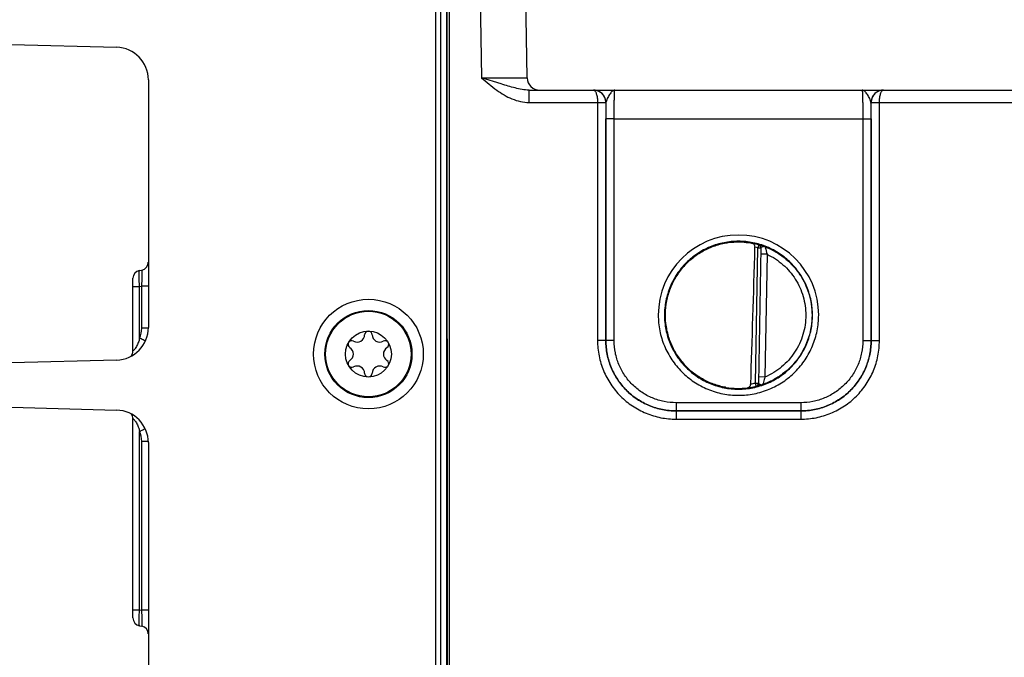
# Model space of a CAD drawing. Header units: inches. Extents: x 0 to 34, y 0 to 22.
# Tile 62 of 101: x 16.2 to 18.5, y 10.6 to 12.2. Entities that reach past the tile are written whole.
import ezdxf

# ---------------------------------------------------------------- set-up
doc = ezdxf.new("R2010")
doc.units = ezdxf.units.IN
doc.header["$LTSCALE"] = 1.87
doc.header["$MEASUREMENT"] = 0
doc.layers.get('0').update_dxf_attribs({"linetype": 'CONTINUOUS'})
doc.layers.add('DIMENSIONS', color=7, linetype='CONTINUOUS')
doc.styles.get("Standard").update_dxf_attribs({"font": 'txt', "width": 0.8})
doc.dimstyles.new('DIMSTYLE_1', dxfattribs={"dimtxt": 0.125, "dimasz": 0.18, "dimexe": 0.125, "dimexo": 0.0625, "dimgap": 0.0625, "dimtad": 0, "dimtih": 1, "dimtoh": 1, "dimzin": 4, "dimdsep": 46, "dimtxsty": 'STANDARD', "dimblk": '_FILLED', "dimblk1": '_FILLED', "dimblk2": '_FILLED', "dimcen": 0.09, "dimazin": 1, "dimtp": 0.001, "dimtm": 0.001, "dimtfac": 1, "dimtofl": 0, "dimtmove": 0, "dimatfit": 3, "dimldrblk": '_FILLED', "dimfxl": 1, "dimtolj": 1, "dimtzin": 4, "dimarcsym": 0})

# ---------------------------------------------------------------- blocks, each defined once
blk = doc.blocks.new('_FILLED')
at = {"color": 0, "linetype": 'BYBLOCK'}
blk.add_solid([(0, 0), (-1, 0.174), (-1, -0.174)], dxfattribs=at)
blk = doc.blocks.new('*D3')
at = {"layer": 'DIMENSIONS', "color": 2, "linetype": 'CONTINUOUS'}
for p, q in [((16.5473, 13.7007), (23.4385, 13.7007)), ((23.3135, 13.7007), (23.3135, 11.5327)), ((23.3135, 8.9272), (23.3135, 11.2827)), ((21.7441, 8.9272), (23.4385, 8.9272))]:
    blk.add_line(p, q, dxfattribs=at)
at = {"layer": 'DIMENSIONS', "color": 2, "linetype": 'CONTINUOUS', "xscale": 0.18, "yscale": 0.18, "zscale": 0.18}
for p, rotation in [((23.3135, 13.7007), 90), ((23.3135, 8.9272), 270)]:
    blk.add_blockref('_FILLED', p, dxfattribs=dict(at, rotation=rotation))
at = {"layer": 'DIMENSIONS', "color": 2, "linetype": 'CONTINUOUS', "insert": (23.3135, 11.4702), "char_height": 0.125, "width": 1.225, "attachment_point": 2, "line_spacing_factor": 0.9}
blk.add_mtext('4.77{\\ftxt.shx;\\W1.000000;\\H0.125000; }[121.2]', dxfattribs=at)

msp = doc.modelspace()

# ---------------------------------------------------------------- linework, layer by layer
at = {"color": 7, "linetype": 'CONTINUOUS'}
for p, q in [((17.3852, 12.0187), (17.3642, 13.2167)), ((17.1647, 9.6808), (17.1647, 13.1338)), ((17.1914, 13.0519), (17.1916, 10.3002)), ((17.1964, 13.0519), (17.1966, 10.3002)), ((17.2568, 13.0545), (17.2749, 12.0191)), ((17.1755, 12.3035), (17.1755, 9.7646)), ((17.1905, 12.3035), (17.1905, 9.7806)), ((16.1394, 12.0995), (16.3934, 12.0928)), ((16.4701, 12.0141), (16.4701, 11.4155)), ((17.2749, 12.0191), (17.3852, 12.0187)), ((17.3224, 12.0041), (17.2749, 12.0191)), ((17.3897, 11.9593), (17.3897, 11.9892)), ((17.3897, 11.9892), (17.5453, 11.9892)), ((17.5454, 11.9892), (18.2456, 11.9892)), ((18.1958, 11.9892), (18.1942, 11.9892)), ((18.1942, 11.9892), (18.1943, 11.9888)), ((18.2436, 11.9892), (18.2435, 11.9892)), ((18.2445, 11.9892), (18.2436, 11.9892)), ((18.2456, 11.9892), (18.2445, 11.9892)), ((18.2457, 11.9892), (18.6003, 11.9892)), ((17.3897, 11.9593), (17.5551, 11.9593)), ((17.5551, 11.9593), (17.5551, 11.3839)), ((17.5551, 11.9593), (17.5738, 11.9592)), ((17.5551, 11.9593), (17.5751, 11.9593)), ((17.5738, 11.9592), (17.5751, 11.9592)), ((17.5751, 11.9592), (17.5751, 11.3838)), ((17.5754, 11.9592), (17.5751, 11.9592)), ((17.5757, 11.9612), (17.5754, 11.9592)), ((18.2156, 11.9592), (18.2153, 11.9612)), ((18.2159, 11.9592), (18.2156, 11.9592)), ((18.2159, 11.9593), (18.2359, 11.9593)), ((18.2159, 11.3838), (18.2159, 11.9592)), ((18.2159, 11.9592), (18.2172, 11.9592)), ((18.2172, 11.9592), (18.2359, 11.9593)), ((18.2359, 11.9593), (18.6101, 11.9593)), ((18.2359, 11.3839), (18.2359, 11.9593)), ((17.5752, 11.3839), (17.5753, 11.92)), ((17.5953, 11.9198), (17.5753, 11.92)), ((17.5952, 11.3837), (17.5953, 11.9198)), ((17.5953, 11.9198), (18.1957, 11.9198)), ((18.1957, 11.9198), (18.2157, 11.92)), ((18.1957, 11.9198), (18.1958, 11.3837)), ((18.2157, 11.92), (18.2158, 11.3839)), ((17.9363, 11.2813), (17.942, 11.6076)), ((17.9441, 11.6152), (17.942, 11.6076)), ((17.9498, 11.6075), (17.942, 11.6076)), ((17.9441, 11.6156), (17.9441, 11.6152)), ((17.9498, 11.6079), (17.9441, 11.2808)), ((17.9646, 11.5924), (17.9496, 11.5927)), ((17.9646, 11.5924), (17.9594, 11.2957)), ((16.433, 11.3588), (16.433, 11.5344)), ((16.4489, 11.5534), (16.4541, 11.5543)), ((16.433, 11.5146), (16.4489, 11.5146)), ((16.4489, 11.5146), (16.4541, 11.5155)), ((16.4489, 11.3897), (16.4489, 11.5146)), ((16.4541, 11.4139), (16.4541, 11.5155)), ((16.47, 11.5155), (16.4541, 11.5155)), ((16.47, 11.4139), (16.4541, 11.4139)), ((17.5751, 11.3838), (17.5551, 11.3839)), ((17.5752, 11.3839), (17.5751, 11.3838)), ((17.5952, 11.3837), (17.5752, 11.3839)), ((18.1958, 11.3837), (18.2158, 11.3839)), ((18.2158, 11.3839), (18.2159, 11.3838)), ((18.2159, 11.3838), (18.2359, 11.3839)), ((16.3934, 11.3368), (16.1394, 11.3302)), ((17.9363, 11.2813), (17.9441, 11.2812)), ((17.9382, 11.2737), (17.9363, 11.2813)), ((17.9382, 11.2737), (17.9382, 11.2733)), ((17.9382, 11.2733), (17.9407, 11.2737)), ((17.9441, 11.2808), (17.9443, 11.2802)), ((17.9594, 11.2957), (17.9444, 11.296)), ((18.0459, 11.2337), (17.7451, 11.2337)), ((17.7451, 11.2337), (17.7451, 11.2139)), ((18.0459, 11.2337), (18.0459, 11.2139)), ((16.1394, 11.2225), (16.3934, 11.2158)), ((17.7451, 11.2139), (17.745, 11.2138)), ((17.745, 11.2138), (18.0459, 11.2138)), ((17.745, 11.2138), (17.745, 11.1939)), ((18.0459, 11.2139), (17.7451, 11.2139)), ((18.0459, 11.2139), (18.0459, 11.2138)), ((18.0459, 11.2138), (18.0459, 11.1939)), ((16.433, 10.7136), (16.433, 11.1952)), ((17.745, 11.1939), (18.0459, 11.1939)), ((16.4489, 10.7334), (16.4489, 11.1644)), ((16.4541, 10.7325), (16.4541, 11.1402)), ((16.4697, 11.1402), (16.4541, 11.1402)), ((16.4701, 11.1371), (16.4701, 10.5395)), ((16.433, 10.7334), (16.4489, 10.7334)), ((16.4489, 10.7334), (16.4541, 10.7325)), ((16.47, 10.7325), (16.4541, 10.7325)), ((16.4489, 10.6946), (16.4541, 10.6937))]:
    msp.add_line(p, q, dxfattribs=at)
for centre, radius in [((17.0017, 11.3513), 0.1325), ((17.0016, 11.3513), 0.1053), ((17.0016, 11.3513), 0.1033), ((17.0016, 11.3513), 0.0555)]:
    msp.add_circle(centre, radius, dxfattribs=at)
for centre, radius, start, end in [((16.3914, 12.0141), 0.0787, 0, 88.5), ((17.4151, 12.0192), 0.03, 181, 270.0005), ((17.5453, 11.9859), 0.00328, 87.874, 89.9772), ((17.5454, 11.9592), 0.03, 86.5239, 89.9979), ((17.5454, 11.9592), 0.03, 81.7514, 86.5252), ((17.5454, 11.9592), 0.03, 73.9349, 81.7431), ((17.5454, 11.9592), 0.03, 73.5081, 73.9321), ((17.5454, 11.9592), 0.03, 0.29, 73.5043), ((18.2456, 11.9592), 0.03, 106.509, 179.71), ((18.2456, 11.9592), 0.03, 106.1757, 106.5052), ((18.2456, 11.9592), 0.03, 98.2751, 106.1727), ((18.2456, 11.9592), 0.03, 93.722, 98.2668), ((18.2456, 11.9592), 0.03, 90.0023, 93.7235), ((18.2457, 11.9859), 0.00328, 90.0235, 92.1254), ((17.5451, 11.9592), 0.03, 359.9986, 0.2485), ((22.3685, 11.9196), 4.7933, 179.5266, 179.9953), ((17.5455, 11.9592), 0.0299, 0, 0.294), ((18.2455, 11.9592), 0.0299, 179.706, 180), ((13.6778, 11.9207), 4.5379, 359.9915, 0.4866), ((18.2459, 11.9592), 0.03, 179.7516, 180.0014), ((17.8955, 11.4453), 0.1937, 360, 180), ((17.8957, 11.4445), 0.178, 97.613, 98.5565), ((17.8955, 11.4455), 0.1766, 74.0133, 78.9223), ((17.8954, 11.4452), 0.169, 74.0143, 76.3145), ((17.942, 11.608), 0.00787, 359.0032, 74.0573), ((17.942, 11.6076), 0.00787, 1.6026, 74.0232), ((17.942, 11.6076), 0.00784, 359.0019, 1.6125), ((16.4507, 11.5733), 0.0193, 280.0002, 360), ((16.4523, 11.5344), 0.0193, 100, 180), ((17.894, 11.4453), 0.1757, 180.0283, 182.5752), ((16.3914, 11.4155), 0.0787, 271.5, 360), ((16.9745, 11.3984), 0.0181, 241.6303, 358.3697), ((17.0016, 11.3976), 0.00906, 1.6303, 178.3697), ((17.0288, 11.3984), 0.0181, 181.6303, 298.3697), ((16.9616, 11.3745), 0.00906, 61.6303, 238.3697), ((17.0417, 11.3745), 0.00906, 301.6303, 118.3697), ((16.4137, 11.3588), 0.0193, 319.2654, 0), ((16.9473, 11.3513), 0.0181, 301.6303, 58.3697), ((17.056, 11.3513), 0.0181, 121.6303, 238.3697), ((16.9616, 11.3282), 0.00906, 121.6303, 298.3697), ((16.9745, 11.3043), 0.0181, 1.6303, 118.3697), ((17.0288, 11.3043), 0.0181, 61.6303, 178.3697), ((17.0417, 11.3282), 0.00906, 241.6303, 58.3697), ((17.0016, 11.3051), 0.00906, 181.6303, 358.3697), ((17.8955, 11.4451), 0.1767, 277.0182, 283.9844), ((17.8954, 11.4453), 0.169, 280.1153, 283.984), ((17.9363, 11.281), 0.00787, 283.9403, 358.9966), ((17.9363, 11.2813), 0.00787, 283.9738, 356.3966), ((17.9363, 11.2813), 0.00784, 356.3867, 358.9981), ((17.8957, 11.4464), 0.1783, 259.8292, 260.3976), ((17.8942, 11.4365), 0.1683, 260.3452, 277.8084), ((16.3914, 11.1371), 0.0787, 0, 88.5), ((16.4137, 11.1952), 0.0193, 360, 33.534), ((16.4523, 10.7136), 0.0193, 180, 260), ((16.4507, 10.6747), 0.0193, 359.9987, 79.9998)]:
    msp.add_arc(centre, radius, start, end, dxfattribs=at)
msp.add_ellipse((17.9171, 14.2025), major_axis=(0.078, 4.4688), ratio=0.01745, start_param=-2.283644, end_param=-2.189561, dxfattribs=at)
for points in [[(17.2749, 12.0191), (17.2868, 12.0088), (17.2988, 11.9984), (17.3116, 11.9892)], [(16.4489, 11.3897), (16.4523, 11.3972), (16.4541, 11.4057), (16.4541, 11.4139)], [(16.4541, 11.1402), (16.4541, 11.1484), (16.4523, 11.1568), (16.4489, 11.1644)]]:
    msp.add_open_spline(points, degree=3, dxfattribs=at)
for points, knots in [([(17.3116, 11.9892), (17.3174, 11.9851), (17.3292, 11.9772), (17.3482, 11.9676), (17.3685, 11.961), (17.3827, 11.9593), (17.3897, 11.9593)], [0, 0, 0, 0, 0.250149, 0.500224, 0.750192, 1, 1, 1, 1]), ([(17.3897, 11.9892), (17.384, 11.9892), (17.3726, 11.9904), (17.3558, 11.9942), (17.3391, 11.999), (17.328, 12.0024), (17.3224, 12.0041)], [0, 0, 0, 0, 0.247776, 0.495527, 0.745711, 1, 1, 1, 1]), ([(17.5751, 11.9593), (17.5751, 11.9633), (17.5735, 11.9713), (17.5667, 11.9812), (17.5568, 11.9877), (17.5491, 11.9892), (17.5453, 11.9892)], [0, 0, 0, 0, 0.256485, 0.508952, 0.756195, 1, 1, 1, 1]), ([(17.5454, 11.9892), (17.5461, 11.9892), (17.5475, 11.9886), (17.5493, 11.9868), (17.5509, 11.9841), (17.5523, 11.9804), (17.5535, 11.9759), (17.5548, 11.9689), (17.5551, 11.9632), (17.5551, 11.9593)], [0, 0, 0, 0, 0.058913, 0.132924, 0.228639, 0.347582, 0.488372, 0.647627, 1, 1, 1, 1]), ([(17.5968, 11.9892), (17.5959, 11.9892), (17.5938, 11.9887), (17.5909, 11.9869), (17.5881, 11.984), (17.5853, 11.9804), (17.5825, 11.976), (17.5798, 11.9712), (17.5773, 11.9663), (17.5761, 11.9629), (17.5757, 11.9612)], [0, 0, 0, 0, 0.078581, 0.169087, 0.277834, 0.405668, 0.549534, 0.703313, 0.857696, 1, 1, 1, 1]), ([(17.5953, 11.9198), (17.5953, 11.9243), (17.5953, 11.9332), (17.5954, 11.9461), (17.5955, 11.9562), (17.5956, 11.9637), (17.5957, 11.9688), (17.5958, 11.9733), (17.5959, 11.9774), (17.5961, 11.9808), (17.5962, 11.9837), (17.5963, 11.9858), (17.5964, 11.9871), (17.5965, 11.9878), (17.5966, 11.9884), (17.5967, 11.9888), (17.5967, 11.9891), (17.5968, 11.9892), (17.5968, 11.9892)], [0, 0, 0, 0, 0.195361, 0.38296, 0.555671, 0.634365, 0.706936, 0.772694, 0.831016, 0.881349, 0.923218, 0.956231, 0.969319, 0.980089, 0.988521, 0.994607, 0.998369, 1, 1, 1, 1]), ([(18.2153, 11.9612), (18.2149, 11.9629), (18.2136, 11.9663), (18.2112, 11.9712), (18.2085, 11.976), (18.2057, 11.9804), (18.2029, 11.984), (18.2001, 11.9869), (18.1972, 11.9887), (18.1951, 11.9892), (18.1942, 11.9892)], [0, 0, 0, 0, 0.142304, 0.296687, 0.450466, 0.594331, 0.722165, 0.830913, 0.921415, 1, 1, 1, 1]), ([(18.1943, 11.9888), (18.1944, 11.9885), (18.1945, 11.9877), (18.1947, 11.9853), (18.1949, 11.9809), (18.1951, 11.9742), (18.1953, 11.9657), (18.1955, 11.9557), (18.1957, 11.9402), (18.1957, 11.9281), (18.1957, 11.9198)], [0, 0, 0, 0, 0.014041, 0.036256, 0.104512, 0.202607, 0.327324, 0.474555, 0.639443, 1, 1, 1, 1]), ([(18.2457, 11.9892), (18.2419, 11.9892), (18.2342, 11.9877), (18.2243, 11.9812), (18.2175, 11.9713), (18.2159, 11.9633), (18.2159, 11.9593)], [0, 0, 0, 0, 0.243804, 0.491044, 0.743514, 1, 1, 1, 1]), ([(18.2359, 11.9593), (18.2359, 11.9632), (18.2362, 11.9689), (18.2375, 11.9759), (18.2386, 11.9804), (18.2401, 11.9841), (18.2417, 11.9868), (18.2435, 11.9886), (18.2449, 11.9892), (18.2456, 11.9892)], [0, 0, 0, 0, 0.352374, 0.511631, 0.652423, 0.771365, 0.867078, 0.941087, 1, 1, 1, 1]), ([(18.0742, 11.4452), (18.0742, 11.4569), (18.0719, 11.4803), (18.0617, 11.514), (18.0451, 11.5451), (18.0227, 11.5724), (17.9954, 11.5948), (17.9643, 11.6114), (17.9306, 11.6216), (17.8955, 11.6251), (17.8604, 11.6216), (17.8266, 11.6114), (17.7955, 11.5948), (17.7683, 11.5724), (17.7459, 11.5451), (17.7293, 11.514), (17.7191, 11.4803), (17.7167, 11.4569), (17.7167, 11.4452)], [0, 0, 0, 0, 0.062498, 0.124997, 0.187496, 0.249996, 0.312497, 0.374997, 0.437498, 0.5, 0.562501, 0.625002, 0.687503, 0.750003, 0.812503, 0.875002, 0.937501, 1, 1, 1, 1]), ([(17.8721, 11.6209), (17.8617, 11.6195), (17.8411, 11.6149), (17.812, 11.6026), (17.7855, 11.5854), (17.7625, 11.5638), (17.7437, 11.5384), (17.7296, 11.5101), (17.7208, 11.4798), (17.7174, 11.4484), (17.7197, 11.4169), (17.7274, 11.3863), (17.7405, 11.3575), (17.7585, 11.3315), (17.7807, 11.3091), (17.8066, 11.2909), (17.8353, 11.2777), (17.8556, 11.2723), (17.866, 11.2706)], [0, 0, 0, 0, 0.062505, 0.125009, 0.187511, 0.250011, 0.312511, 0.375008, 0.437505, 0.500001, 0.562497, 0.624993, 0.68749, 0.74999, 0.81249, 0.874992, 0.937495, 1, 1, 1, 1]), ([(17.7183, 11.4468), (17.7184, 11.4572), (17.7205, 11.4781), (17.7289, 11.5083), (17.7426, 11.5366), (17.761, 11.5621), (17.7836, 11.5839), (17.8097, 11.6014), (17.8385, 11.614), (17.8589, 11.6189), (17.8692, 11.6205)], [0, 0, 0, 0, 0.124994, 0.249987, 0.37498, 0.499979, 0.624978, 0.749984, 0.874989, 1, 1, 1, 1]), ([(17.8721, 11.6209), (17.8774, 11.6216), (17.8965, 11.6233), (17.9159, 11.6216), (17.9294, 11.6187)], [0, 0, 0, 0, 0.279239, 1, 1, 1, 1]), ([(17.9354, 11.6094), (17.9354, 11.6106), (17.9352, 11.6128), (17.9339, 11.6158), (17.9319, 11.6178), (17.9303, 11.6186), (17.9294, 11.6187)], [0, 0, 0, 0, 0.298125, 0.561483, 0.789509, 1, 1, 1, 1]), ([(17.9597, 11.6108), (17.9587, 11.6112), (17.9566, 11.612), (17.9537, 11.613), (17.951, 11.6138), (17.9487, 11.6145), (17.9471, 11.6149), (17.946, 11.6152), (17.9453, 11.6154), (17.9449, 11.6155), (17.9445, 11.6156), (17.9443, 11.6156), (17.9441, 11.6156), (17.9441, 11.6156)], [0, 0, 0, 0, 0.209006, 0.401173, 0.572581, 0.719657, 0.838995, 0.887226, 0.927312, 0.958886, 0.98164, 0.995323, 1, 1, 1, 1]), ([(17.9597, 11.6108), (17.9587, 11.6112), (17.957, 11.6112), (17.9549, 11.6108), (17.9534, 11.6104), (17.952, 11.6098), (17.9507, 11.6092), (17.9499, 11.6084), (17.9498, 11.6079)], [0, 0, 0, 0, 0.296307, 0.4487, 0.5968, 0.731983, 0.846458, 1, 1, 1, 1]), ([(17.9597, 11.6108), (17.9599, 11.6102), (17.9613, 11.604), (17.9629, 11.5979), (17.9646, 11.5924)], [0, 0, 0, 0, 0.097085, 1, 1, 1, 1]), ([(17.9597, 11.6108), (17.968, 11.6076), (17.9841, 11.5999), (18.0062, 11.5849), (18.0259, 11.5668), (18.0426, 11.5459), (18.056, 11.5228), (18.0658, 11.4979), (18.0718, 11.4719), (18.0731, 11.4541), (18.0731, 11.4452)], [0, 0, 0, 0, 0.125, 0.249999, 0.374998, 0.499998, 0.624998, 0.749997, 0.874996, 1, 1, 1, 1]), ([(17.9646, 11.5924), (17.9784, 11.5859), (18.0044, 11.5689), (18.0296, 11.5394), (18.0442, 11.5124), (18.0522, 11.4908), (18.057, 11.4682), (18.0581, 11.4529), (18.0581, 11.4452)], [0, 0, 0, 0, 0.249687, 0.499372, 0.624528, 0.749684, 0.874839, 1, 1, 1, 1]), ([(16.4489, 11.5146), (16.4485, 11.5195), (16.4481, 11.5266), (16.4477, 11.5357), (16.4476, 11.5415), (16.4477, 11.5462), (16.4479, 11.5499), (16.4482, 11.552), (16.4486, 11.5533), (16.4489, 11.5534)], [0, 0, 0, 0, 0.378504, 0.549345, 0.699254, 0.822768, 0.915368, 0.974246, 1, 1, 1, 1]), ([(16.4541, 11.5155), (16.4545, 11.5205), (16.4549, 11.5277), (16.4553, 11.537), (16.4554, 11.5429), (16.4554, 11.5476), (16.4551, 11.5512), (16.4549, 11.5531), (16.4543, 11.5543), (16.4541, 11.5543)], [0, 0, 0, 0, 0.384054, 0.558166, 0.710349, 0.833961, 0.924204, 0.978712, 1, 1, 1, 1]), ([(17.7018, 11.4453), (17.7018, 11.4327), (17.7042, 11.4073), (17.7153, 11.3707), (17.7334, 11.337), (17.7576, 11.3075), (17.7872, 11.2832), (17.8209, 11.2652), (17.8574, 11.2541), (17.8955, 11.2503), (17.9335, 11.2541), (17.9701, 11.2652), (18.0038, 11.2832), (18.0334, 11.3075), (18.0576, 11.337), (18.0756, 11.3707), (18.0867, 11.4073), (18.0892, 11.4327), (18.0892, 11.4453)], [0, 0, 0, 0, 0.062498, 0.124998, 0.187497, 0.249997, 0.312497, 0.374998, 0.437499, 0.5, 0.562501, 0.625002, 0.687503, 0.750003, 0.812503, 0.875002, 0.937502, 1, 1, 1, 1]), ([(17.7167, 11.4452), (17.7167, 11.4335), (17.719, 11.4101), (17.7293, 11.3764), (17.7459, 11.3453), (17.7683, 11.318), (17.7955, 11.2956), (17.8266, 11.279), (17.8604, 11.2688), (17.8955, 11.2653), (17.9306, 11.2688), (17.9643, 11.279), (17.9954, 11.2956), (18.0227, 11.318), (18.0451, 11.3453), (18.0617, 11.3764), (18.0719, 11.4101), (18.0742, 11.4335), (18.0742, 11.4452)], [0, 0, 0, 0, 0.062498, 0.124997, 0.187497, 0.249996, 0.312497, 0.374997, 0.437499, 0.5, 0.562501, 0.625003, 0.687503, 0.750004, 0.812503, 0.875003, 0.937502, 1, 1, 1, 1]), ([(18.0731, 11.4452), (18.0731, 11.4361), (18.0717, 11.4178), (18.0633, 11.3821), (18.0426, 11.3407), (18.0102, 11.3075), (17.9793, 11.2879), (17.9625, 11.2805), (17.9539, 11.2775)], [0, 0, 0, 0, 0.125187, 0.250371, 0.499998, 0.749629, 0.874813, 1, 1, 1, 1]), ([(18.0581, 11.4452), (18.0581, 11.4373), (18.0569, 11.4215), (18.0501, 11.3906), (18.0331, 11.3543), (18.0065, 11.3245), (17.9808, 11.3061), (17.9667, 11.2988), (17.9594, 11.2957)], [0, 0, 0, 0, 0.125168, 0.250331, 0.500001, 0.749671, 0.874834, 1, 1, 1, 1]), ([(17.8642, 11.2709), (17.8544, 11.2727), (17.8351, 11.2778), (17.8079, 11.2903), (17.7831, 11.3072), (17.7615, 11.328), (17.7438, 11.3522), (17.7303, 11.379), (17.7215, 11.4076), (17.7189, 11.4275), (17.7185, 11.4374)], [0, 0, 0, 0, 0.12501, 0.250015, 0.375019, 0.500018, 0.625017, 0.750011, 0.875004, 1, 1, 1, 1]), ([(16.4489, 11.3897), (16.4481, 11.3861), (16.4462, 11.3791), (16.4425, 11.3708), (16.4389, 11.3651), (16.4365, 11.3621), (16.4349, 11.3605), (16.4338, 11.3595), (16.4335, 11.3593), (16.433, 11.3588), (16.433, 11.3588)], [0, 0, 0, 0, 0.313576, 0.621011, 0.764631, 0.887502, 0.935256, 0.970833, 0.992663, 1, 1, 1, 1]), ([(16.4624, 11.3828), (16.4608, 11.3839), (16.4563, 11.3862), (16.4518, 11.3885), (16.4489, 11.3897)], [0, 0, 0, 0, 0.387379, 1, 1, 1, 1]), ([(17.5551, 11.3839), (17.5551, 11.3714), (17.5575, 11.3465), (17.5684, 11.3107), (17.5861, 11.2776), (17.6098, 11.2486), (17.6388, 11.2249), (17.6719, 11.2072), (17.7077, 11.1963), (17.7326, 11.1939), (17.745, 11.1939)], [0, 0, 0, 0, 0.124999, 0.249999, 0.374999, 0.499999, 0.624999, 0.749999, 0.875, 1, 1, 1, 1]), ([(17.5751, 11.3838), (17.5751, 11.3727), (17.5773, 11.3504), (17.587, 11.3183), (17.6028, 11.2887), (17.6241, 11.2628), (17.65, 11.2415), (17.6796, 11.2257), (17.7117, 11.216), (17.7339, 11.2138), (17.745, 11.2138)], [0, 0, 0, 0, 0.124998, 0.249997, 0.374997, 0.499997, 0.624997, 0.749998, 0.874999, 1, 1, 1, 1]), ([(17.7451, 11.2139), (17.734, 11.2139), (17.7117, 11.2161), (17.6797, 11.2258), (17.6501, 11.2416), (17.6242, 11.2629), (17.6029, 11.2888), (17.5871, 11.3184), (17.5774, 11.3505), (17.5752, 11.3728), (17.5752, 11.3839)], [0, 0, 0, 0, 0.125001, 0.250002, 0.375002, 0.500002, 0.625002, 0.750001, 0.875, 1, 1, 1, 1]), ([(17.7451, 11.2337), (17.7353, 11.2337), (17.7157, 11.2356), (17.6874, 11.2442), (17.6613, 11.2582), (17.6384, 11.2769), (17.6196, 11.2998), (17.6057, 11.3259), (17.5971, 11.3542), (17.5952, 11.3739), (17.5952, 11.3837)], [0, 0, 0, 0, 0.125002, 0.250004, 0.375005, 0.500006, 0.625005, 0.750004, 0.875002, 1, 1, 1, 1]), ([(18.0459, 11.1939), (18.0584, 11.1939), (18.0833, 11.1963), (18.1191, 11.2072), (18.1522, 11.2249), (18.1811, 11.2486), (18.2049, 11.2776), (18.2226, 11.3107), (18.2335, 11.3465), (18.2359, 11.3714), (18.2359, 11.3839)], [0, 0, 0, 0, 0.125, 0.250001, 0.375001, 0.500001, 0.625001, 0.750001, 0.875001, 1, 1, 1, 1]), ([(18.2158, 11.3839), (18.2158, 11.3728), (18.2136, 11.3505), (18.2039, 11.3184), (18.1881, 11.2888), (18.1668, 11.2629), (18.1409, 11.2416), (18.1113, 11.2258), (18.0792, 11.2161), (18.057, 11.2139), (18.0459, 11.2139)], [0, 0, 0, 0, 0.125, 0.249999, 0.374998, 0.499998, 0.624998, 0.749998, 0.874999, 1, 1, 1, 1]), ([(18.0459, 11.2138), (18.0571, 11.2138), (18.0793, 11.216), (18.1114, 11.2257), (18.141, 11.2415), (18.1669, 11.2628), (18.1882, 11.2887), (18.204, 11.3183), (18.2137, 11.3504), (18.2159, 11.3727), (18.2159, 11.3838)], [0, 0, 0, 0, 0.125001, 0.250002, 0.375003, 0.500003, 0.625003, 0.750003, 0.875002, 1, 1, 1, 1]), ([(18.1958, 11.3837), (18.1958, 11.3739), (18.1939, 11.3542), (18.1853, 11.3259), (18.1714, 11.2998), (18.1526, 11.2769), (18.1297, 11.2582), (18.1036, 11.2442), (18.0753, 11.2356), (18.0557, 11.2337), (18.0459, 11.2337)], [0, 0, 0, 0, 0.124998, 0.249996, 0.374995, 0.499994, 0.624995, 0.749996, 0.874998, 1, 1, 1, 1]), ([(17.9171, 11.2698), (17.918, 11.2699), (17.92, 11.2705), (17.9226, 11.2724), (17.9245, 11.2753), (17.9251, 11.2777), (17.9251, 11.2789)], [0, 0, 0, 0, 0.224288, 0.456527, 0.71304, 1, 1, 1, 1]), ([(17.9407, 11.2737), (17.9419, 11.2741), (17.9442, 11.2755), (17.9454, 11.2778), (17.9457, 11.279)], [0, 0, 0, 0, 0.490101, 1, 1, 1, 1]), ([(17.9407, 11.2737), (17.9425, 11.2742), (17.947, 11.2753), (17.9514, 11.2766), (17.9539, 11.2775)], [0, 0, 0, 0, 0.41529, 1, 1, 1, 1]), ([(17.9443, 11.2802), (17.9444, 11.28), (17.9449, 11.2795), (17.9454, 11.2792), (17.9457, 11.279)], [0, 0, 0, 0, 0.43983, 1, 1, 1, 1]), ([(17.9457, 11.279), (17.9462, 11.2787), (17.9475, 11.2782), (17.9502, 11.2773), (17.9525, 11.2771), (17.9539, 11.2775)], [0, 0, 0, 0, 0.226835, 0.484859, 1, 1, 1, 1]), ([(17.9594, 11.2957), (17.9587, 11.2936), (17.9567, 11.2876), (17.955, 11.2815), (17.9539, 11.2775)], [0, 0, 0, 0, 0.346214, 1, 1, 1, 1]), ([(16.433, 11.1952), (16.433, 11.1953), (16.4334, 11.1948), (16.4339, 11.1946), (16.4348, 11.1936), (16.4365, 11.1919), (16.4389, 11.189), (16.4425, 11.1833), (16.4462, 11.175), (16.4481, 11.1679), (16.4489, 11.1643)], [0, 0, 0, 0, 0.007335, 0.029163, 0.064739, 0.112492, 0.235363, 0.378983, 0.686421, 1, 1, 1, 1]), ([(16.4489, 11.1643), (16.4516, 11.1656), (16.456, 11.1677), (16.4604, 11.17), (16.462, 11.1711)], [0, 0, 0, 0, 0.599694, 1, 1, 1, 1]), ([(16.4489, 10.6946), (16.4486, 10.6947), (16.4482, 10.696), (16.4479, 10.6981), (16.4477, 10.7018), (16.4476, 10.7065), (16.4477, 10.7123), (16.4481, 10.7214), (16.4485, 10.7285), (16.4489, 10.7334)], [0, 0, 0, 0, 0.025749, 0.084631, 0.17723, 0.300744, 0.450656, 0.621497, 1, 1, 1, 1]), ([(16.4541, 10.6937), (16.4543, 10.6937), (16.4549, 10.6949), (16.4551, 10.6968), (16.4554, 10.7004), (16.4554, 10.7051), (16.4553, 10.711), (16.4549, 10.7203), (16.4545, 10.7275), (16.4541, 10.7325)], [0, 0, 0, 0, 0.021292, 0.075808, 0.166056, 0.289672, 0.441854, 0.615965, 1, 1, 1, 1])]:
    msp.add_open_spline(points, degree=3, knots=knots, dxfattribs=at)

# ---------------------------------------------------------------- dimensions: what is measured, and where the dimension line sits
at = {"layer": 'DIMENSIONS', "color": 2, "linetype": 'CONTINUOUS'}
dim = msp.add_linear_dim(base=(23.3135, 13.7007), p1=(21.6816, 8.9272), p2=(16.4848, 13.7007), angle=90, dimstyle='DIMSTYLE_1', dxfattribs=at)
dim.commit()
dim.dimension.update_dxf_attribs({"geometry": '*D3', "text_midpoint": (23.3135, 11.4077), "dimtype": 160})

doc.saveas('drawing.dxf')
